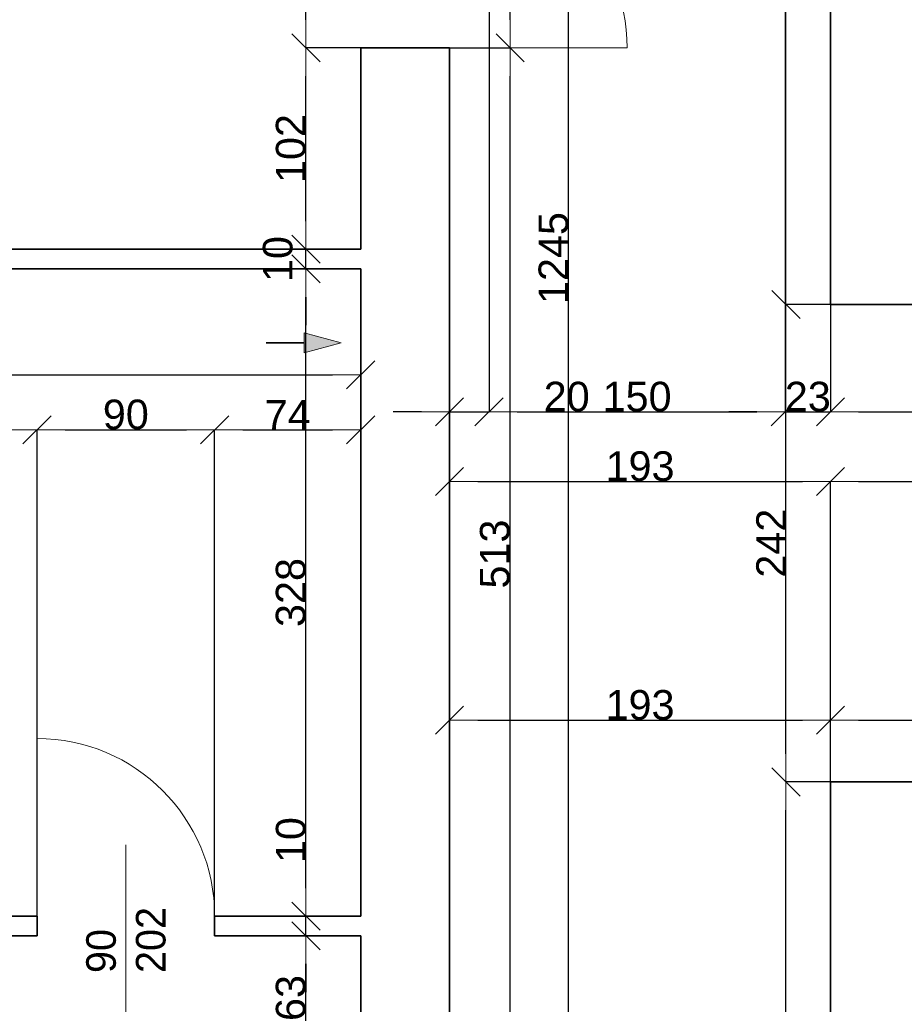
# Model space of a CAD drawing. Header units: metres. Extents: x 7506757 to 756746378, y 5735207 to 582114514.
# Tile 175 of 256: x 7530626 to 7535107, y 5895009 to 5899999. Entities that reach past the tile are written whole.
import ezdxf

# ---------------------------------------------------------------- set-up
doc = ezdxf.new("R2010")
doc.units = ezdxf.units.M
doc.header["$MEASUREMENT"] = 0
doc.header["$PDMODE"] = 2
doc.layers.get('0').update_dxf_attribs({"color": 250, "linetype": 'CONTINUOUS', "lineweight": 100, "plot": 0})
doc.layers.get('Defpoints').update_dxf_attribs({"linetype": 'CONTINUOUS'})
for name, color, linetype, lineweight in [('ELEKTRYKA141', 7, 'CONTINUOUS', 0), ('M_OCIANA1', 7, 'CONTINUOUS', 13), ('M_OCIANA6', 5, 'CONTINUOUS', 35), ('M_OPISY141', 7, 'CONTINUOUS', 0), ('opis1', 7, 'CONTINUOUS', 13)]:
    doc.layers.add(name, color=color, linetype=linetype, lineweight=lineweight)
doc.layers.add('M_OCIANA', color=7, linetype='CONTINUOUS')
doc.layers.add('PWYMIAR', color=7, linetype='CONTINUOUS')
doc.styles.add('GENERATED_STYLE_1', font='arial.ttf')
doc.styles.add('GENERATED_STYLE_2', font='txt')
doc.dimstyles.new('GENERATED_STYLE__1', dxfattribs={"dimtxt": 150, "dimasz": 142.5, "dimexe": 0.18, "dimexo": 0, "dimgap": 0.09, "dimtad": 1, "dimdec": 0, "dimlfac": 0.1, "dimzin": 0, "dimdsep": 46, "dimtxsty": 'GENERATED_STYLE_1', "dimblk": 'ARROWHEAD_6', "dimblk1": 'ARROWHEAD_6', "dimblk2": 'ARROWHEAD_6', "dimcen": 0.09, "dimclrd": 251, "dimclre": 251, "dimclrt": 7, "dimazin": 0, "dimtfac": 1, "dimtdec": 4, "dimtmove": 0, "dimatfit": 3, "dimfxl": 0, "dimtolj": 1, "dimtzin": 0, "dimarcsym": 0})
doc.dimstyles.new('GENERATED_STYLE__2', dxfattribs={"dimtxt": 150, "dimasz": 142.5, "dimexe": 0.18, "dimexo": 0, "dimgap": 0.09, "dimtad": 1, "dimtih": 1, "dimtoh": 1, "dimdec": 0, "dimlfac": 0.1, "dimzin": 0, "dimdsep": 46, "dimtxsty": 'GENERATED_STYLE_1', "dimblk": 'ARROWHEAD_6', "dimblk1": 'ARROWHEAD_6', "dimblk2": 'ARROWHEAD_6', "dimcen": 0.09, "dimclrd": 251, "dimclre": 251, "dimclrt": 7, "dimazin": 0, "dimtfac": 1, "dimtdec": 4, "dimtmove": 0, "dimatfit": 3, "dimfxl": 0, "dimtolj": 1, "dimtzin": 0, "dimarcsym": 0})
doc.dimstyles.new('GENERATED_STYLE__3', dxfattribs={"dimtxt": 150, "dimasz": 142.5, "dimexe": 0.18, "dimexo": 0, "dimgap": 0.09, "dimtad": 1, "dimdec": 0, "dimlfac": 0.1, "dimzin": 0, "dimdsep": 46, "dimtxsty": 'GENERATED_STYLE_1', "dimblk": 'ARROWHEAD_6', "dimblk1": 'ARROWHEAD_6', "dimblk2": 'ARROWHEAD_6', "dimcen": 0.09, "dimclrd": 251, "dimclre": 251, "dimclrt": 7, "dimazin": 0, "dimtfac": 1, "dimtdec": 4, "dimtmove": 2, "dimatfit": 3, "dimfxl": 0, "dimtolj": 1, "dimtzin": 0, "dimarcsym": 0})
doc.dimstyles.new('GENERATED_STYLE__4', dxfattribs={"dimtxt": 150, "dimasz": 142.5, "dimexe": 0.18, "dimexo": 0, "dimgap": 0.09, "dimtad": 1, "dimtih": 1, "dimtoh": 1, "dimdec": 0, "dimlfac": 0.1, "dimzin": 0, "dimdsep": 46, "dimtxsty": 'GENERATED_STYLE_1', "dimblk": 'ARROWHEAD_6', "dimblk1": 'ARROWHEAD_6', "dimblk2": 'ARROWHEAD_6', "dimcen": 0.09, "dimclrd": 251, "dimclre": 251, "dimclrt": 7, "dimazin": 0, "dimtfac": 1, "dimtdec": 4, "dimtmove": 2, "dimatfit": 3, "dimfxl": 0, "dimtolj": 1, "dimtzin": 0, "dimarcsym": 0})

# ---------------------------------------------------------------- blocks, each defined once
blk = doc.blocks.new('Linia_95', base_point=(590746.4, 347381.7))
at = {"layer": 'M_OCIANA1', "linetype": 'Continuous'}
blk.add_hatch(color=256, dxfattribs=at).paths.add_polyline_path([(591125.2, 347381.7), (590938.6, 347331.7), (590938.6, 347431.7)], flags=0)
for p, q in [((591125.2, 347381.7), (590938.6, 347431.7)), ((590938.6, 347331.7), (590938.6, 347431.7)), ((591125.2, 347381.7), (590938.6, 347331.7))]:
    blk.add_line(p, q, dxfattribs=at)
at = {"layer": 'M_OCIANA6', "linetype": 'Continuous'}
blk.add_line((590746.4, 347381.7), (590938.6, 347381.7), dxfattribs=at)
blk = doc.blocks.new('ARROWHEAD_6')
at = {"color": 0, "linetype": 'Continuous', "lineweight": 0}
for p, q in [((-0.5, -0.5), (0.5, 0.5)), ((0, 0), (-1, 0))]:
    blk.add_line(p, q, dxfattribs=at)
blk = doc.blocks.new('*D5032')
at = {"layer": 'Defpoints', "color": 0, "linetype": 'Continuous', "transparency": 16777216}
for p in [(7532076.1, 5895355.6), (7532353.4, 5895355.6), (7532353.4, 5894725.6)]:
    blk.add_point(p, dxfattribs=at)
at = {"layer": 'PWYMIAR', "color": 251, "linetype": 'Continuous', "lineweight": -2, "transparency": 16777216}
for p, q in [((7532353.4, 5895355.6), (7532075.9, 5895355.6)), ((7532076.1, 5894868.1), (7532076.1, 5895213.1)), ((7532353.4, 5894725.6), (7532075.9, 5894725.6))]:
    blk.add_line(p, q, dxfattribs=at)
at = {"layer": 'PWYMIAR', "color": 251, "linetype": 'Continuous', "lineweight": -2, "transparency": 16777216, "xscale": 142.5, "yscale": 142.5, "zscale": 142.5}
for p, rotation in [((7532076.1, 5895355.6), 90), ((7532076.1, 5894725.6), 270)]:
    blk.add_blockref('ARROWHEAD_6', p, dxfattribs=dict(at, rotation=rotation))
at = {"layer": 'PWYMIAR', "color": 7, "linetype": 'Continuous', "lineweight": 13, "transparency": 16777216, "insert": (7531999.3, 5895040.6), "char_height": 150, "attachment_point": 5, "rotation": 90, "style": 'GENERATED_STYLE_1'}
blk.add_mtext('\\A1;63', dxfattribs=at)
blk = doc.blocks.new('*D5033')
at = {"layer": 'Defpoints', "color": 0, "linetype": 'Continuous', "transparency": 16777216}
for p in [(7532076.1, 5895455.6), (7532353.4, 5895455.6), (7532353.4, 5895355.6)]:
    blk.add_point(p, dxfattribs=at)
at = {"layer": 'PWYMIAR', "color": 251, "linetype": 'Continuous', "lineweight": -2, "transparency": 16777216}
for p, q in [((7532076.1, 5895598.1), (7532076.1, 5895941)), ((7532353.4, 5895455.6), (7532075.9, 5895455.6)), ((7532076.1, 5895355.6), (7532076.1, 5895455.6)), ((7532353.4, 5895355.6), (7532075.9, 5895355.6)), ((7532076.1, 5895213.1), (7532076.1, 5895070.6))]:
    blk.add_line(p, q, dxfattribs=at)
at = {"layer": 'PWYMIAR', "color": 251, "linetype": 'Continuous', "lineweight": -2, "transparency": 16777216, "xscale": 142.5, "yscale": 142.5, "zscale": 142.5}
for p, rotation in [((7532076.1, 5895455.6), 270), ((7532076.1, 5895355.6), 90)]:
    blk.add_blockref('ARROWHEAD_6', p, dxfattribs=dict(at, rotation=rotation))
at = {"layer": 'PWYMIAR', "color": 7, "linetype": 'Continuous', "lineweight": 13, "transparency": 16777216, "insert": (7531999.4, 5895840.8), "char_height": 150, "attachment_point": 5, "rotation": 90, "style": 'GENERATED_STYLE_1'}
blk.add_mtext('\\A1;10', dxfattribs=at)
blk = doc.blocks.new('*D5034')
at = {"layer": 'Defpoints', "color": 0, "linetype": 'Continuous', "transparency": 16777216}
for p in [(7532076.1, 5898735.6), (7532353.4, 5898735.6), (7532353.4, 5895455.6)]:
    blk.add_point(p, dxfattribs=at)
at = {"layer": 'PWYMIAR', "color": 251, "linetype": 'Continuous', "lineweight": -2, "transparency": 16777216}
for p, q in [((7532353.4, 5898735.6), (7532075.9, 5898735.6)), ((7532076.1, 5895598.1), (7532076.1, 5898593.1)), ((7532353.4, 5895455.6), (7532075.9, 5895455.6))]:
    blk.add_line(p, q, dxfattribs=at)
at = {"layer": 'PWYMIAR', "color": 251, "linetype": 'Continuous', "lineweight": -2, "transparency": 16777216, "xscale": 142.5, "yscale": 142.5, "zscale": 142.5}
for p, rotation in [((7532076.1, 5898735.6), 90), ((7532076.1, 5895455.6), 270)]:
    blk.add_blockref('ARROWHEAD_6', p, dxfattribs=dict(at, rotation=rotation))
at = {"layer": 'PWYMIAR', "color": 7, "linetype": 'Continuous', "lineweight": 13, "transparency": 16777216, "insert": (7531999.3, 5897095.6), "char_height": 150, "attachment_point": 5, "rotation": 90, "style": 'GENERATED_STYLE_1'}
blk.add_mtext('\\A1;328', dxfattribs=at)
blk = doc.blocks.new('*D5035')
at = {"layer": 'Defpoints', "color": 0, "linetype": 'Continuous', "transparency": 16777216}
for p in [(7532076.1, 5898835.6), (7532353.4, 5898835.6), (7532353.4, 5898735.6)]:
    blk.add_point(p, dxfattribs=at)
at = {"layer": 'PWYMIAR', "color": 251, "linetype": 'Continuous', "lineweight": -2, "transparency": 16777216}
for p, q in [((7532076.1, 5898978.1), (7532076.1, 5899120.6)), ((7532353.4, 5898835.6), (7532075.9, 5898835.6)), ((7532076.1, 5898735.6), (7532076.1, 5898835.6)), ((7532353.4, 5898735.6), (7532075.9, 5898735.6)), ((7532076.1, 5898593.1), (7532076.1, 5898450.6))]:
    blk.add_line(p, q, dxfattribs=at)
at = {"layer": 'PWYMIAR', "color": 251, "linetype": 'Continuous', "lineweight": -2, "transparency": 16777216, "xscale": 142.5, "yscale": 142.5, "zscale": 142.5}
for p, rotation in [((7532076.1, 5898835.6), 270), ((7532076.1, 5898735.6), 90)]:
    blk.add_blockref('ARROWHEAD_6', p, dxfattribs=dict(at, rotation=rotation))
at = {"layer": 'PWYMIAR', "color": 7, "linetype": 'Continuous', "lineweight": 13, "transparency": 16777216, "insert": (7531933.6, 5898785.6), "char_height": 150, "attachment_point": 5, "rotation": 90, "style": 'GENERATED_STYLE_1'}
blk.add_mtext('\\A1;10', dxfattribs=at)
blk = doc.blocks.new('*D5036')
at = {"layer": 'Defpoints', "color": 0, "linetype": 'Continuous', "transparency": 16777216}
for p in [(7532076.1, 5899855.6), (7532353.4, 5899855.6), (7532353.4, 5898835.6)]:
    blk.add_point(p, dxfattribs=at)
at = {"layer": 'PWYMIAR', "color": 251, "linetype": 'Continuous', "lineweight": -2, "transparency": 16777216}
for p, q in [((7532353.4, 5899855.6), (7532075.9, 5899855.6)), ((7532076.1, 5898978.1), (7532076.1, 5899713.1)), ((7532353.4, 5898835.6), (7532075.9, 5898835.6))]:
    blk.add_line(p, q, dxfattribs=at)
at = {"layer": 'PWYMIAR', "color": 251, "linetype": 'Continuous', "lineweight": -2, "transparency": 16777216, "xscale": 142.5, "yscale": 142.5, "zscale": 142.5}
for p, rotation in [((7532076.1, 5899855.6), 90), ((7532076.1, 5898835.6), 270)]:
    blk.add_blockref('ARROWHEAD_6', p, dxfattribs=dict(at, rotation=rotation))
at = {"layer": 'PWYMIAR', "color": 7, "linetype": 'Continuous', "lineweight": 13, "transparency": 16777216, "insert": (7531999.4, 5899345.6), "char_height": 150, "attachment_point": 5, "rotation": 90, "style": 'GENERATED_STYLE_1'}
blk.add_mtext('\\A1;102', dxfattribs=at)
blk = doc.blocks.new('*D5037')
at = {"layer": 'Defpoints', "color": 0, "linetype": 'Continuous', "transparency": 16777216}
for p in [(7532076.1, 5900755.6), (7532353.4, 5900755.6), (7532353.4, 5899855.6)]:
    blk.add_point(p, dxfattribs=at)
at = {"layer": 'PWYMIAR', "color": 251, "linetype": 'Continuous', "lineweight": -2, "transparency": 16777216}
for p, q in [((7532353.4, 5900755.6), (7532075.9, 5900755.6)), ((7532076.1, 5899998.1), (7532076.1, 5900613.1)), ((7532353.4, 5899855.6), (7532075.9, 5899855.6))]:
    blk.add_line(p, q, dxfattribs=at)
at = {"layer": 'PWYMIAR', "color": 251, "linetype": 'Continuous', "lineweight": -2, "transparency": 16777216, "xscale": 142.5, "yscale": 142.5, "zscale": 142.5}
for p, rotation in [((7532076.1, 5900755.6), 90), ((7532076.1, 5899855.6), 270)]:
    blk.add_blockref('ARROWHEAD_6', p, dxfattribs=dict(at, rotation=rotation))
at = {"layer": 'PWYMIAR', "color": 7, "linetype": 'Continuous', "lineweight": 13, "transparency": 16777216, "insert": (7531999.4, 5900305.6), "char_height": 150, "attachment_point": 5, "rotation": 90, "style": 'GENERATED_STYLE_1'}
blk.add_mtext('\\A1;90', dxfattribs=at)
blk = doc.blocks.new('*D5054')
at = {"layer": 'Defpoints', "color": 0, "linetype": 'Continuous', "transparency": 16777216}
for p in [(7530713.4, 5897920.6), (7527353.4, 5895985.6), (7530713.4, 5895455.6)]:
    blk.add_point(p, dxfattribs=at)
at = {"layer": 'PWYMIAR', "color": 251, "linetype": 'Continuous', "lineweight": -2, "transparency": 16777216}
for p, q in [((7527353.4, 5895985.6), (7527353.4, 5897920.8)), ((7527495.9, 5897920.6), (7530570.9, 5897920.6)), ((7530713.4, 5895455.6), (7530713.4, 5897920.8))]:
    blk.add_line(p, q, dxfattribs=at)
at = {"layer": 'PWYMIAR', "color": 251, "linetype": 'Continuous', "lineweight": -2, "transparency": 16777216, "xscale": 142.5, "yscale": 142.5, "zscale": 142.5, "rotation": 180}
blk.add_blockref('ARROWHEAD_6', (7527353.4, 5897920.6), dxfattribs=at)
at = {"layer": 'PWYMIAR', "color": 251, "linetype": 'Continuous', "lineweight": -2, "transparency": 16777216, "xscale": 142.5, "yscale": 142.5, "zscale": 142.5}
blk.add_blockref('ARROWHEAD_6', (7530713.4, 5897920.6), dxfattribs=at)
at = {"layer": 'PWYMIAR', "color": 7, "linetype": 'Continuous', "lineweight": 13, "transparency": 16777216, "insert": (7529033.4, 5897997.3), "char_height": 150, "attachment_point": 5, "style": 'GENERATED_STYLE_1'}
blk.add_mtext('\\A1;336', dxfattribs=at)
blk = doc.blocks.new('*D5055')
at = {"layer": 'Defpoints', "color": 0, "linetype": 'Continuous', "transparency": 16777216}
for p in [(7531613.4, 5897920.6), (7530713.4, 5895455.6), (7531613.4, 5895455.6)]:
    blk.add_point(p, dxfattribs=at)
at = {"layer": 'PWYMIAR', "color": 251, "linetype": 'Continuous', "lineweight": -2, "transparency": 16777216}
for p, q in [((7530713.4, 5895455.6), (7530713.4, 5897920.8)), ((7530855.9, 5897920.6), (7531470.9, 5897920.6)), ((7531613.4, 5895455.6), (7531613.4, 5897920.8))]:
    blk.add_line(p, q, dxfattribs=at)
at = {"layer": 'PWYMIAR', "color": 251, "linetype": 'Continuous', "lineweight": -2, "transparency": 16777216, "xscale": 142.5, "yscale": 142.5, "zscale": 142.5, "rotation": 180}
blk.add_blockref('ARROWHEAD_6', (7530713.4, 5897920.6), dxfattribs=at)
at = {"layer": 'PWYMIAR', "color": 251, "linetype": 'Continuous', "lineweight": -2, "transparency": 16777216, "xscale": 142.5, "yscale": 142.5, "zscale": 142.5}
blk.add_blockref('ARROWHEAD_6', (7531613.4, 5897920.6), dxfattribs=at)
at = {"layer": 'PWYMIAR', "color": 7, "linetype": 'Continuous', "lineweight": 13, "transparency": 16777216, "insert": (7531163.4, 5897997.3), "char_height": 150, "attachment_point": 5, "style": 'GENERATED_STYLE_1'}
blk.add_mtext('\\A1;90', dxfattribs=at)
blk = doc.blocks.new('*D5056')
at = {"layer": 'Defpoints', "color": 0, "linetype": 'Continuous', "transparency": 16777216}
for p in [(7532353.4, 5897920.6), (7531613.4, 5895455.6), (7532353.4, 5895455.6)]:
    blk.add_point(p, dxfattribs=at)
at = {"layer": 'PWYMIAR', "color": 251, "linetype": 'Continuous', "lineweight": -2, "transparency": 16777216}
for p, q in [((7531613.4, 5895455.6), (7531613.4, 5897920.8)), ((7531755.9, 5897920.6), (7532210.9, 5897920.6)), ((7532353.4, 5895455.6), (7532353.4, 5897920.8))]:
    blk.add_line(p, q, dxfattribs=at)
at = {"layer": 'PWYMIAR', "color": 251, "linetype": 'Continuous', "lineweight": -2, "transparency": 16777216, "xscale": 142.5, "yscale": 142.5, "zscale": 142.5, "rotation": 180}
blk.add_blockref('ARROWHEAD_6', (7531613.4, 5897920.6), dxfattribs=at)
at = {"layer": 'PWYMIAR', "color": 251, "linetype": 'Continuous', "lineweight": -2, "transparency": 16777216, "xscale": 142.5, "yscale": 142.5, "zscale": 142.5}
blk.add_blockref('ARROWHEAD_6', (7532353.4, 5897920.6), dxfattribs=at)
at = {"layer": 'PWYMIAR', "color": 7, "linetype": 'Continuous', "lineweight": 13, "transparency": 16777216, "insert": (7531983.4, 5897995.7), "char_height": 150, "attachment_point": 5, "style": 'GENERATED_STYLE_1'}
blk.add_mtext('\\A1;74', dxfattribs=at)
blk = doc.blocks.new('*D5057')
at = {"layer": 'Defpoints', "color": 0, "linetype": 'Continuous', "transparency": 16777216}
for p in [(7527063.4, 5898735.6), (7532353.4, 5898735.6), (7532353.4, 5898198.3)]:
    blk.add_point(p, dxfattribs=at)
at = {"layer": 'PWYMIAR', "color": 251, "linetype": 'Continuous', "lineweight": -2, "transparency": 16777216}
for p, q in [((7527063.4, 5898735.6), (7527063.4, 5898198.2)), ((7532353.4, 5898735.6), (7532353.4, 5898198.2)), ((7527205.9, 5898198.3), (7532210.9, 5898198.3))]:
    blk.add_line(p, q, dxfattribs=at)
at = {"layer": 'PWYMIAR', "color": 251, "linetype": 'Continuous', "lineweight": -2, "transparency": 16777216, "xscale": 142.5, "yscale": 142.5, "zscale": 142.5, "rotation": 180}
blk.add_blockref('ARROWHEAD_6', (7527063.4, 5898198.3), dxfattribs=at)
at = {"layer": 'PWYMIAR', "color": 251, "linetype": 'Continuous', "lineweight": -2, "transparency": 16777216, "xscale": 142.5, "yscale": 142.5, "zscale": 142.5}
blk.add_blockref('ARROWHEAD_6', (7532353.4, 5898198.3), dxfattribs=at)
at = {"layer": 'PWYMIAR', "color": 7, "linetype": 'Continuous', "lineweight": 13, "transparency": 16777216, "insert": (7529708.4, 5898275), "char_height": 150, "attachment_point": 5, "style": 'GENERATED_STYLE_1'}
blk.add_mtext('\\A1;529', dxfattribs=at)
blk = doc.blocks.new('*D5179')
at = {"layer": 'Defpoints', "color": 0, "linetype": 'Continuous', "transparency": 16777216}
for p in [(7533003.4, 5905015.6), (7533003.4, 5898011), (7532803.4, 5896938.9)]:
    blk.add_point(p, dxfattribs=at)
at = {"layer": 'PWYMIAR', "color": 251, "linetype": 'Continuous', "lineweight": -2, "transparency": 16777216}
for p, q in [((7533003.4, 5905015.6), (7533003.4, 5898010.8)), ((7532660.9, 5898011), (7532518.4, 5898011)), ((7532803.4, 5896938.9), (7532803.4, 5898011.2)), ((7532803.4, 5898011), (7533003.4, 5898011)), ((7533145.9, 5898011), (7533505.5, 5898011))]:
    blk.add_line(p, q, dxfattribs=at)
at = {"layer": 'PWYMIAR', "color": 251, "linetype": 'Continuous', "lineweight": -2, "transparency": 16777216, "xscale": 142.5, "yscale": 142.5, "zscale": 142.5}
blk.add_blockref('ARROWHEAD_6', (7532803.4, 5898011), dxfattribs=at)
at = {"layer": 'PWYMIAR', "color": 251, "linetype": 'Continuous', "lineweight": -2, "transparency": 16777216, "xscale": 142.5, "yscale": 142.5, "zscale": 142.5, "rotation": 180}
blk.add_blockref('ARROWHEAD_6', (7533003.4, 5898011), dxfattribs=at)
at = {"layer": 'PWYMIAR', "color": 7, "linetype": 'Continuous', "lineweight": 13, "transparency": 16777216, "insert": (7533396.9, 5898087.7), "char_height": 150, "attachment_point": 5, "style": 'GENERATED_STYLE_1'}
blk.add_mtext('\\A1;20', dxfattribs=at)
blk = doc.blocks.new('*D5180')
at = {"layer": 'Defpoints', "color": 0, "linetype": 'Continuous', "transparency": 16777216}
for p in [(7533003.4, 5905015.6), (7534503.4, 5905015.6), (7534503.4, 5898011)]:
    blk.add_point(p, dxfattribs=at)
at = {"layer": 'PWYMIAR', "color": 251, "linetype": 'Continuous', "lineweight": -2, "transparency": 16777216}
for p, q in [((7533003.4, 5905015.6), (7533003.4, 5898010.8)), ((7534503.4, 5905015.6), (7534503.4, 5898010.8)), ((7533145.9, 5898011), (7534360.9, 5898011))]:
    blk.add_line(p, q, dxfattribs=at)
at = {"layer": 'PWYMIAR', "color": 251, "linetype": 'Continuous', "lineweight": -2, "transparency": 16777216, "xscale": 142.5, "yscale": 142.5, "zscale": 142.5, "rotation": 180}
blk.add_blockref('ARROWHEAD_6', (7533003.4, 5898011), dxfattribs=at)
at = {"layer": 'PWYMIAR', "color": 251, "linetype": 'Continuous', "lineweight": -2, "transparency": 16777216, "xscale": 142.5, "yscale": 142.5, "zscale": 142.5}
blk.add_blockref('ARROWHEAD_6', (7534503.4, 5898011), dxfattribs=at)
at = {"layer": 'PWYMIAR', "color": 7, "linetype": 'Continuous', "lineweight": 13, "transparency": 16777216, "insert": (7533753.4, 5898087.7), "char_height": 150, "attachment_point": 5, "style": 'GENERATED_STYLE_1'}
blk.add_mtext('\\A1;150', dxfattribs=at)
blk = doc.blocks.new('*D5181')
at = {"layer": 'Defpoints', "color": 0, "linetype": 'Continuous', "transparency": 16777216}
for p in [(7534503.4, 5905015.6), (7534733.4, 5898555.6), (7534733.4, 5898011)]:
    blk.add_point(p, dxfattribs=at)
at = {"layer": 'PWYMIAR', "color": 251, "linetype": 'Continuous', "lineweight": -2, "transparency": 16777216}
for p, q in [((7534503.4, 5905015.6), (7534503.4, 5898010.8)), ((7534733.4, 5898555.6), (7534733.4, 5898010.8)), ((7534360.9, 5898011), (7534218.4, 5898011)), ((7534503.4, 5898011), (7534733.4, 5898011)), ((7534875.9, 5898011), (7535018.4, 5898011))]:
    blk.add_line(p, q, dxfattribs=at)
at = {"layer": 'PWYMIAR', "color": 251, "linetype": 'Continuous', "lineweight": -2, "transparency": 16777216, "xscale": 142.5, "yscale": 142.5, "zscale": 142.5}
blk.add_blockref('ARROWHEAD_6', (7534503.4, 5898011), dxfattribs=at)
at = {"layer": 'PWYMIAR', "color": 251, "linetype": 'Continuous', "lineweight": -2, "transparency": 16777216, "xscale": 142.5, "yscale": 142.5, "zscale": 142.5, "rotation": 180}
blk.add_blockref('ARROWHEAD_6', (7534733.4, 5898011), dxfattribs=at)
at = {"layer": 'PWYMIAR', "color": 7, "linetype": 'Continuous', "lineweight": 13, "transparency": 16777216, "insert": (7534618.4, 5898087.7), "char_height": 150, "attachment_point": 5, "style": 'GENERATED_STYLE_1'}
blk.add_mtext('\\A1;23', dxfattribs=at)
blk = doc.blocks.new('*D5182')
at = {"layer": 'Defpoints', "color": 0, "linetype": 'Continuous', "transparency": 16777216}
for p in [(7538873.4, 5898585.6), (7534733.4, 5898555.6), (7538873.4, 5898011)]:
    blk.add_point(p, dxfattribs=at)
at = {"layer": 'PWYMIAR', "color": 251, "linetype": 'Continuous', "lineweight": -2, "transparency": 16777216}
for p, q in [((7538873.4, 5898585.6), (7538873.4, 5898010.8)), ((7534733.4, 5898555.6), (7534733.4, 5898010.8)), ((7534875.9, 5898011), (7538730.9, 5898011))]:
    blk.add_line(p, q, dxfattribs=at)
at = {"layer": 'PWYMIAR', "color": 251, "linetype": 'Continuous', "lineweight": -2, "transparency": 16777216, "xscale": 142.5, "yscale": 142.5, "zscale": 142.5, "rotation": 180}
blk.add_blockref('ARROWHEAD_6', (7534733.4, 5898011), dxfattribs=at)
at = {"layer": 'PWYMIAR', "color": 251, "linetype": 'Continuous', "lineweight": -2, "transparency": 16777216, "xscale": 142.5, "yscale": 142.5, "zscale": 142.5}
blk.add_blockref('ARROWHEAD_6', (7538873.4, 5898011), dxfattribs=at)
at = {"layer": 'PWYMIAR', "color": 7, "linetype": 'Continuous', "lineweight": 13, "transparency": 16777216, "insert": (7536803.4, 5898086.4), "char_height": 150, "attachment_point": 5, "style": 'GENERATED_STYLE_1'}
blk.add_mtext('\\A1;414', dxfattribs=at)
blk = doc.blocks.new('*D5191')
at = {"layer": 'Defpoints', "color": 0, "linetype": 'Continuous', "transparency": 16777216}
for p in [(7534733.4, 5897658.5), (7532803.4, 5897125.7), (7534733.4, 5896135.6)]:
    blk.add_point(p, dxfattribs=at)
at = {"layer": 'PWYMIAR', "color": 251, "linetype": 'Continuous', "lineweight": -2, "transparency": 16777216}
for p, q in [((7532803.4, 5897125.7), (7532803.4, 5897658.6)), ((7532945.9, 5897658.5), (7534590.9, 5897658.5)), ((7534733.4, 5896135.6), (7534733.4, 5897658.6))]:
    blk.add_line(p, q, dxfattribs=at)
at = {"layer": 'PWYMIAR', "color": 251, "linetype": 'Continuous', "lineweight": -2, "transparency": 16777216, "xscale": 142.5, "yscale": 142.5, "zscale": 142.5, "rotation": 180}
blk.add_blockref('ARROWHEAD_6', (7532803.4, 5897658.5), dxfattribs=at)
at = {"layer": 'PWYMIAR', "color": 251, "linetype": 'Continuous', "lineweight": -2, "transparency": 16777216, "xscale": 142.5, "yscale": 142.5, "zscale": 142.5}
blk.add_blockref('ARROWHEAD_6', (7534733.4, 5897658.5), dxfattribs=at)
at = {"layer": 'PWYMIAR', "color": 7, "linetype": 'Continuous', "lineweight": 13, "transparency": 16777216, "insert": (7533768.4, 5897735.2), "char_height": 150, "attachment_point": 5, "style": 'GENERATED_STYLE_1'}
blk.add_mtext('\\A1;193', dxfattribs=at)
blk = doc.blocks.new('*D5192')
at = {"layer": 'Defpoints', "color": 0, "linetype": 'Continuous', "transparency": 16777216}
for p in [(7539013.4, 5897658.5), (7534733.4, 5896135.6), (7539013.4, 5896065.6)]:
    blk.add_point(p, dxfattribs=at)
at = {"layer": 'PWYMIAR', "color": 251, "linetype": 'Continuous', "lineweight": -2, "transparency": 16777216}
for p, q in [((7534733.4, 5896135.6), (7534733.4, 5897658.6)), ((7534875.9, 5897658.5), (7538870.9, 5897658.5)), ((7539013.4, 5896065.6), (7539013.4, 5897658.6))]:
    blk.add_line(p, q, dxfattribs=at)
at = {"layer": 'PWYMIAR', "color": 251, "linetype": 'Continuous', "lineweight": -2, "transparency": 16777216, "xscale": 142.5, "yscale": 142.5, "zscale": 142.5, "rotation": 180}
blk.add_blockref('ARROWHEAD_6', (7534733.4, 5897658.5), dxfattribs=at)
at = {"layer": 'PWYMIAR', "color": 251, "linetype": 'Continuous', "lineweight": -2, "transparency": 16777216, "xscale": 142.5, "yscale": 142.5, "zscale": 142.5}
blk.add_blockref('ARROWHEAD_6', (7539013.4, 5897658.5), dxfattribs=at)
at = {"layer": 'PWYMIAR', "color": 7, "linetype": 'Continuous', "lineweight": 13, "transparency": 16777216, "insert": (7536873.4, 5897735.1), "char_height": 150, "attachment_point": 5, "style": 'GENERATED_STYLE_1'}
blk.add_mtext('\\A1;428', dxfattribs=at)
blk = doc.blocks.new('*D5206')
at = {"layer": 'Defpoints', "color": 0, "linetype": 'Continuous', "transparency": 16777216}
for p in [(7532803.4, 5899855.6), (7533110, 5899855.6), (7532803.4, 5894725.6)]:
    blk.add_point(p, dxfattribs=at)
at = {"layer": 'PWYMIAR', "color": 251, "linetype": 'Continuous', "lineweight": -2, "transparency": 16777216}
for p, q in [((7532803.4, 5899855.6), (7533110.2, 5899855.6)), ((7533110, 5894868.1), (7533110, 5899713.1)), ((7532803.4, 5894725.6), (7533110.2, 5894725.6))]:
    blk.add_line(p, q, dxfattribs=at)
at = {"layer": 'PWYMIAR', "color": 251, "linetype": 'Continuous', "lineweight": -2, "transparency": 16777216, "xscale": 142.5, "yscale": 142.5, "zscale": 142.5}
for p, rotation in [((7533110, 5899855.6), 90), ((7533110, 5894725.6), 270)]:
    blk.add_blockref('ARROWHEAD_6', p, dxfattribs=dict(at, rotation=rotation))
at = {"layer": 'PWYMIAR', "color": 7, "linetype": 'Continuous', "lineweight": 13, "transparency": 16777216, "insert": (7533033.3, 5897290.6), "char_height": 150, "attachment_point": 5, "rotation": 90, "style": 'GENERATED_STYLE_1'}
blk.add_mtext('\\A1;513', dxfattribs=at)
blk = doc.blocks.new('*D5207')
at = {"layer": 'Defpoints', "color": 0, "linetype": 'Continuous', "transparency": 16777216}
for p in [(7532803.4, 5900755.6), (7533110, 5900755.6), (7532803.4, 5899855.6)]:
    blk.add_point(p, dxfattribs=at)
at = {"layer": 'PWYMIAR', "color": 251, "linetype": 'Continuous', "lineweight": -2, "transparency": 16777216}
for p, q in [((7532803.4, 5900755.6), (7533110.2, 5900755.6)), ((7533110, 5899998.1), (7533110, 5900613.1)), ((7532803.4, 5899855.6), (7533110.2, 5899855.6))]:
    blk.add_line(p, q, dxfattribs=at)
at = {"layer": 'PWYMIAR', "color": 251, "linetype": 'Continuous', "lineweight": -2, "transparency": 16777216, "xscale": 142.5, "yscale": 142.5, "zscale": 142.5}
for p, rotation in [((7533110, 5900755.6), 90), ((7533110, 5899855.6), 270)]:
    blk.add_blockref('ARROWHEAD_6', p, dxfattribs=dict(at, rotation=rotation))
at = {"layer": 'PWYMIAR', "color": 7, "linetype": 'Continuous', "lineweight": 13, "transparency": 16777216, "insert": (7533033.4, 5900305.6), "char_height": 150, "attachment_point": 5, "rotation": 90, "style": 'GENERATED_STYLE_1'}
blk.add_mtext('\\A1;90', dxfattribs=at)
blk = doc.blocks.new('*D5209')
at = {"layer": 'Defpoints', "color": 0, "linetype": 'Continuous', "transparency": 16777216}
for p in [(7533406.8, 5905015.6), (7534733.4, 5905015.6), (7534733.4, 5892565.6)]:
    blk.add_point(p, dxfattribs=at)
at = {"layer": 'PWYMIAR', "color": 251, "linetype": 'Continuous', "lineweight": -2, "transparency": 16777216}
for p, q in [((7534733.4, 5905015.6), (7533406.7, 5905015.6)), ((7533406.8, 5892708.1), (7533406.8, 5904873.1)), ((7534733.4, 5892565.6), (7533406.7, 5892565.6))]:
    blk.add_line(p, q, dxfattribs=at)
at = {"layer": 'PWYMIAR', "color": 251, "linetype": 'Continuous', "lineweight": -2, "transparency": 16777216, "xscale": 142.5, "yscale": 142.5, "zscale": 142.5}
for p, rotation in [((7533406.8, 5905015.6), 90), ((7533406.8, 5892565.6), 270)]:
    blk.add_blockref('ARROWHEAD_6', p, dxfattribs=dict(at, rotation=rotation))
at = {"layer": 'PWYMIAR', "color": 7, "linetype": 'Continuous', "lineweight": 13, "transparency": 16777216, "insert": (7533330.2, 5898790.6), "char_height": 150, "attachment_point": 5, "rotation": 90, "style": 'GENERATED_STYLE_1'}
blk.add_mtext('\\A1;1245', dxfattribs=at)
blk = doc.blocks.new('*D5210')
at = {"layer": 'Defpoints', "color": 0, "linetype": 'Continuous', "transparency": 16777216}
for p in [(7534507.6, 5896135.6), (7534733.4, 5896135.6), (7534733.4, 5892565.6)]:
    blk.add_point(p, dxfattribs=at)
at = {"layer": 'PWYMIAR', "color": 251, "linetype": 'Continuous', "lineweight": -2, "transparency": 16777216}
for p, q in [((7534733.4, 5896135.6), (7534507.5, 5896135.6)), ((7534507.6, 5892708.1), (7534507.6, 5895993.1)), ((7534733.4, 5892565.6), (7534507.5, 5892565.6))]:
    blk.add_line(p, q, dxfattribs=at)
at = {"layer": 'PWYMIAR', "color": 251, "linetype": 'Continuous', "lineweight": -2, "transparency": 16777216, "xscale": 142.5, "yscale": 142.5, "zscale": 142.5}
for p, rotation in [((7534507.6, 5896135.6), 90), ((7534507.6, 5892565.6), 270)]:
    blk.add_blockref('ARROWHEAD_6', p, dxfattribs=dict(at, rotation=rotation))
at = {"layer": 'PWYMIAR', "color": 7, "linetype": 'Continuous', "lineweight": 13, "transparency": 16777216, "insert": (7534430.9, 5894350.6), "char_height": 150, "attachment_point": 5, "rotation": 90, "style": 'GENERATED_STYLE_1'}
blk.add_mtext('\\A1;357', dxfattribs=at)
blk = doc.blocks.new('*D5211')
at = {"layer": 'Defpoints', "color": 0, "linetype": 'Continuous', "transparency": 16777216}
for p in [(7534507.6, 5898555.6), (7534733.4, 5898555.6), (7534733.4, 5896135.6)]:
    blk.add_point(p, dxfattribs=at)
at = {"layer": 'PWYMIAR', "color": 251, "linetype": 'Continuous', "lineweight": -2, "transparency": 16777216}
for p, q in [((7534733.4, 5898555.6), (7534507.5, 5898555.6)), ((7534507.6, 5896278.1), (7534507.6, 5898413.1)), ((7534733.4, 5896135.6), (7534507.5, 5896135.6))]:
    blk.add_line(p, q, dxfattribs=at)
at = {"layer": 'PWYMIAR', "color": 251, "linetype": 'Continuous', "lineweight": -2, "transparency": 16777216, "xscale": 142.5, "yscale": 142.5, "zscale": 142.5}
for p, rotation in [((7534507.6, 5898555.6), 90), ((7534507.6, 5896135.6), 270)]:
    blk.add_blockref('ARROWHEAD_6', p, dxfattribs=dict(at, rotation=rotation))
at = {"layer": 'PWYMIAR', "color": 7, "linetype": 'Continuous', "lineweight": 13, "transparency": 16777216, "insert": (7534432.2, 5897345.6), "char_height": 150, "attachment_point": 5, "rotation": 90, "style": 'GENERATED_STYLE_1'}
blk.add_mtext('\\A1;242', dxfattribs=at)
blk = doc.blocks.new('*D5212')
at = {"layer": 'Defpoints', "color": 0, "linetype": 'Continuous', "transparency": 16777216}
for p in [(7534507.6, 5905015.6), (7534733.4, 5905015.6), (7534733.4, 5898555.6)]:
    blk.add_point(p, dxfattribs=at)
at = {"layer": 'PWYMIAR', "color": 251, "linetype": 'Continuous', "lineweight": -2, "transparency": 16777216}
for p, q in [((7534733.4, 5905015.6), (7534507.5, 5905015.6)), ((7534507.6, 5898698.1), (7534507.6, 5904873.1)), ((7534733.4, 5898555.6), (7534507.5, 5898555.6))]:
    blk.add_line(p, q, dxfattribs=at)
at = {"layer": 'PWYMIAR', "color": 251, "linetype": 'Continuous', "lineweight": -2, "transparency": 16777216, "xscale": 142.5, "yscale": 142.5, "zscale": 142.5}
for p, rotation in [((7534507.6, 5905015.6), 90), ((7534507.6, 5898555.6), 270)]:
    blk.add_blockref('ARROWHEAD_6', p, dxfattribs=dict(at, rotation=rotation))
at = {"layer": 'PWYMIAR', "color": 7, "linetype": 'Continuous', "lineweight": 13, "transparency": 16777216, "insert": (7534431, 5901785.6), "char_height": 150, "attachment_point": 5, "rotation": 90, "style": 'GENERATED_STYLE_1'}
blk.add_mtext('\\A1;646', dxfattribs=at)
blk = doc.blocks.new('*D5213')
at = {"layer": 'Defpoints', "color": 0, "linetype": 'Continuous', "transparency": 16777216}
for p in [(7534733.4, 5896448.6), (7534733.4, 5896135.6), (7532803.4, 5895496.6)]:
    blk.add_point(p, dxfattribs=at)
at = {"layer": 'PWYMIAR', "color": 251, "linetype": 'Continuous', "lineweight": -2, "transparency": 16777216}
for p, q in [((7532803.4, 5895496.6), (7532803.4, 5896448.7)), ((7532945.9, 5896448.6), (7534590.9, 5896448.6)), ((7534733.4, 5896135.6), (7534733.4, 5896448.7))]:
    blk.add_line(p, q, dxfattribs=at)
at = {"layer": 'PWYMIAR', "color": 251, "linetype": 'Continuous', "lineweight": -2, "transparency": 16777216, "xscale": 142.5, "yscale": 142.5, "zscale": 142.5, "rotation": 180}
blk.add_blockref('ARROWHEAD_6', (7532803.4, 5896448.6), dxfattribs=at)
at = {"layer": 'PWYMIAR', "color": 251, "linetype": 'Continuous', "lineweight": -2, "transparency": 16777216, "xscale": 142.5, "yscale": 142.5, "zscale": 142.5}
blk.add_blockref('ARROWHEAD_6', (7534733.4, 5896448.6), dxfattribs=at)
at = {"layer": 'PWYMIAR', "color": 7, "linetype": 'Continuous', "lineweight": 13, "transparency": 16777216, "insert": (7533768.4, 5896525.3), "char_height": 150, "attachment_point": 5, "style": 'GENERATED_STYLE_1'}
blk.add_mtext('\\A1;193', dxfattribs=at)
blk = doc.blocks.new('*D5214')
at = {"layer": 'Defpoints', "color": 0, "linetype": 'Continuous', "transparency": 16777216}
for p in [(7539013.4, 5896448.6), (7534733.4, 5896135.6), (7539013.4, 5896065.6)]:
    blk.add_point(p, dxfattribs=at)
at = {"layer": 'PWYMIAR', "color": 251, "linetype": 'Continuous', "lineweight": -2, "transparency": 16777216}
for p, q in [((7534733.4, 5896135.6), (7534733.4, 5896448.7)), ((7534875.9, 5896448.6), (7538870.9, 5896448.6)), ((7539013.4, 5896065.6), (7539013.4, 5896448.7))]:
    blk.add_line(p, q, dxfattribs=at)
at = {"layer": 'PWYMIAR', "color": 251, "linetype": 'Continuous', "lineweight": -2, "transparency": 16777216, "xscale": 142.5, "yscale": 142.5, "zscale": 142.5, "rotation": 180}
blk.add_blockref('ARROWHEAD_6', (7534733.4, 5896448.6), dxfattribs=at)
at = {"layer": 'PWYMIAR', "color": 251, "linetype": 'Continuous', "lineweight": -2, "transparency": 16777216, "xscale": 142.5, "yscale": 142.5, "zscale": 142.5}
blk.add_blockref('ARROWHEAD_6', (7539013.4, 5896448.6), dxfattribs=at)
at = {"layer": 'PWYMIAR', "color": 7, "linetype": 'Continuous', "lineweight": 13, "transparency": 16777216, "insert": (7536873.4, 5896525.2), "char_height": 150, "attachment_point": 5, "style": 'GENERATED_STYLE_1'}
blk.add_mtext('\\A1;428', dxfattribs=at)

msp = doc.modelspace()

# ---------------------------------------------------------------- linework, layer by layer
at = {"layer": 'ELEKTRYKA141', "linetype": 'Continuous'}
for p, q in [((7532803.4, 5899855.6), (7533703.4, 5899855.6)), ((7530713.4, 5895455.6), (7530713.4, 5896355.6))]:
    msp.add_line(p, q, dxfattribs=at)
for centre in [(7532803.4, 5899855.6), (7530713.4, 5895455.6)]:
    msp.add_arc(centre, 900, 0, 90, dxfattribs=at)
at = {"layer": 'M_OCIANA6', "linetype": 'Continuous'}
for p, q in [((7534733.4, 5898555.6), (7534733.4, 5905015.6)), ((7532353.4, 5899855.6), (7532803.4, 5899855.6)), ((7532353.4, 5898835.6), (7532353.4, 5899855.6)), ((7532803.4, 5894725.6), (7532803.4, 5899855.6)), ((7527353.4, 5898835.6), (7532353.4, 5898835.6)), ((7527063.4, 5898735.6), (7532353.4, 5898735.6)), ((7532353.4, 5895455.6), (7532353.4, 5898735.6)), ((7535633.4, 5898555.6), (7534733.4, 5898555.6)), ((7534733.4, 5892565.6), (7534733.4, 5896135.6)), ((7534733.4, 5896135.6), (7535613.4, 5896135.6)), ((7535613.4, 5896135.6), (7534733.4, 5896135.6)), ((7527353.4, 5895455.6), (7530713.4, 5895455.6)), ((7530713.4, 5895355.6), (7530713.4, 5895455.6)), ((7531613.4, 5895355.6), (7531613.4, 5895455.6)), ((7531613.4, 5895455.6), (7532353.4, 5895455.6)), ((7527063.4, 5895355.6), (7530713.4, 5895355.6)), ((7531613.4, 5895355.6), (7532353.4, 5895355.6)), ((7532353.4, 5894725.6), (7532353.4, 5895355.6))]:
    msp.add_line(p, q, dxfattribs=at)
at = {"layer": 'M_OPISY141', "linetype": 'Continuous'}
msp.add_line((7531163.4, 5895816.6), (7531163.4, 5894878.6), dxfattribs=at)

# ---------------------------------------------------------------- block references
at = {"layer": 'M_OCIANA', "color": 5, "linetype": 'Continuous', "lineweight": 35}
msp.add_blockref('Linia_95', (7531875, 5898360.9), dxfattribs=at)

# ---------------------------------------------------------------- texts
at = {"layer": 'opis1', "linetype": 'Continuous', "insert": (7530962.6, 5895167.2), "char_height": 150, "width": 563.056, "attachment_point": 1, "rotation": 90, "line_spacing_factor": 1.007581, "style": 'GENERATED_STYLE_2'}
msp.add_mtext('{90\\P202}', dxfattribs=at)

# ---------------------------------------------------------------- dimensions: what is measured, and where the dimension line sits
at = {"layer": 'PWYMIAR', "color": 251, "linetype": 'Continuous', "lineweight": 13}
for base, p1, p2, dimstyle, picture, middle in [((7533406.8, 5905015.6), (7534733.4, 5892565.6), (7534733.4, 5905015.6), 'GENERATED_STYLE__1', '*D5209', (7533330.2, 5898790.6)), ((7534507.6, 5905015.6), (7534733.4, 5898555.6), (7534733.4, 5905015.6), 'GENERATED_STYLE__1', '*D5212', (7534431, 5901785.6)), ((7532076.1, 5900755.6), (7532353.4, 5899855.6), (7532353.4, 5900755.6), 'GENERATED_STYLE__1', '*D5037', (7531999.4, 5900305.6)), ((7533110, 5900755.6), (7532803.4, 5899855.6), (7532803.4, 5900755.6), 'GENERATED_STYLE__1', '*D5207', (7533033.4, 5900305.6)), ((7532076.1, 5899855.6), (7532353.4, 5898835.6), (7532353.4, 5899855.6), 'GENERATED_STYLE__1', '*D5036', (7531999.4, 5899345.6)), ((7533110, 5899855.6), (7532803.4, 5894725.6), (7532803.4, 5899855.6), 'GENERATED_STYLE__1', '*D5206', (7533033.3, 5897290.6)), ((7532076.1, 5898835.6), (7532353.4, 5898735.6), (7532353.4, 5898835.6), 'GENERATED_STYLE__3', '*D5035', (7531933.6, 5898785.6)), ((7532076.1, 5898735.6), (7532353.4, 5895455.6), (7532353.4, 5898735.6), 'GENERATED_STYLE__1', '*D5034', (7531999.3, 5897095.6)), ((7534507.6, 5898555.6), (7534733.4, 5896135.6), (7534733.4, 5898555.6), 'GENERATED_STYLE__1', '*D5211', (7534432.2, 5897345.6)), ((7534507.6, 5896135.6), (7534733.4, 5892565.6), (7534733.4, 5896135.6), 'GENERATED_STYLE__1', '*D5210', (7534430.9, 5894350.6)), ((7532076.1, 5895455.6), (7532353.4, 5895355.6), (7532353.4, 5895455.6), 'GENERATED_STYLE__1', '*D5033', (7531999.4, 5895840.8)), ((7532076.1, 5895355.6), (7532353.4, 5894725.6), (7532353.4, 5895355.6), 'GENERATED_STYLE__1', '*D5032', (7531999.3, 5895040.6))]:
    dim = msp.add_linear_dim(base=base, p1=p1, p2=p2, angle=90, dimstyle=dimstyle, dxfattribs=at)
    dim.commit()
    dim.dimension.update_dxf_attribs({"geometry": picture, "text_midpoint": middle})
for base, p1, p2, dimstyle, picture, middle in [((7533003.4, 5898011), (7532803.4, 5896938.9), (7533003.4, 5905015.6), 'GENERATED_STYLE__2', '*D5179', (7533396.9, 5898087.7)), ((7534503.4, 5898011), (7533003.4, 5905015.6), (7534503.4, 5905015.6), 'GENERATED_STYLE__2', '*D5180', (7533753.4, 5898087.7)), ((7534733.4, 5898011), (7534503.4, 5905015.6), (7534733.4, 5898555.6), 'GENERATED_STYLE__2', '*D5181', (7534618.4, 5898087.7)), ((7532353.4, 5898198.3), (7527063.4, 5898735.6), (7532353.4, 5898735.6), 'GENERATED_STYLE__2', '*D5057', (7529708.4, 5898275)), ((7538873.4, 5898011), (7534733.4, 5898555.6), (7538873.4, 5898585.6), 'GENERATED_STYLE__2', '*D5182', (7536803.4, 5898086.4)), ((7530713.4, 5897920.6), (7527353.4, 5895985.6), (7530713.4, 5895455.6), 'GENERATED_STYLE__2', '*D5054', (7529033.4, 5897997.3)), ((7531613.4, 5897920.6), (7530713.4, 5895455.6), (7531613.4, 5895455.6), 'GENERATED_STYLE__2', '*D5055', (7531163.4, 5897997.3)), ((7532353.4, 5897920.6), (7531613.4, 5895455.6), (7532353.4, 5895455.6), 'GENERATED_STYLE__4', '*D5056', (7531983.4, 5897995.7)), ((7534733.4, 5897658.5), (7532803.4, 5897125.7), (7534733.4, 5896135.6), 'GENERATED_STYLE__2', '*D5191', (7533768.4, 5897735.2)), ((7539013.4, 5897658.5), (7534733.4, 5896135.6), (7539013.4, 5896065.6), 'GENERATED_STYLE__2', '*D5192', (7536873.4, 5897735.1)), ((7534733.4, 5896448.6), (7532803.4, 5895496.6), (7534733.4, 5896135.6), 'GENERATED_STYLE__2', '*D5213', (7533768.4, 5896525.3)), ((7539013.4, 5896448.6), (7534733.4, 5896135.6), (7539013.4, 5896065.6), 'GENERATED_STYLE__2', '*D5214', (7536873.4, 5896525.2))]:
    dim = msp.add_linear_dim(base=base, p1=p1, p2=p2, dimstyle=dimstyle, dxfattribs=at)
    dim.commit()
    dim.dimension.update_dxf_attribs({"geometry": picture, "text_midpoint": middle})

doc.saveas('drawing.dxf')
